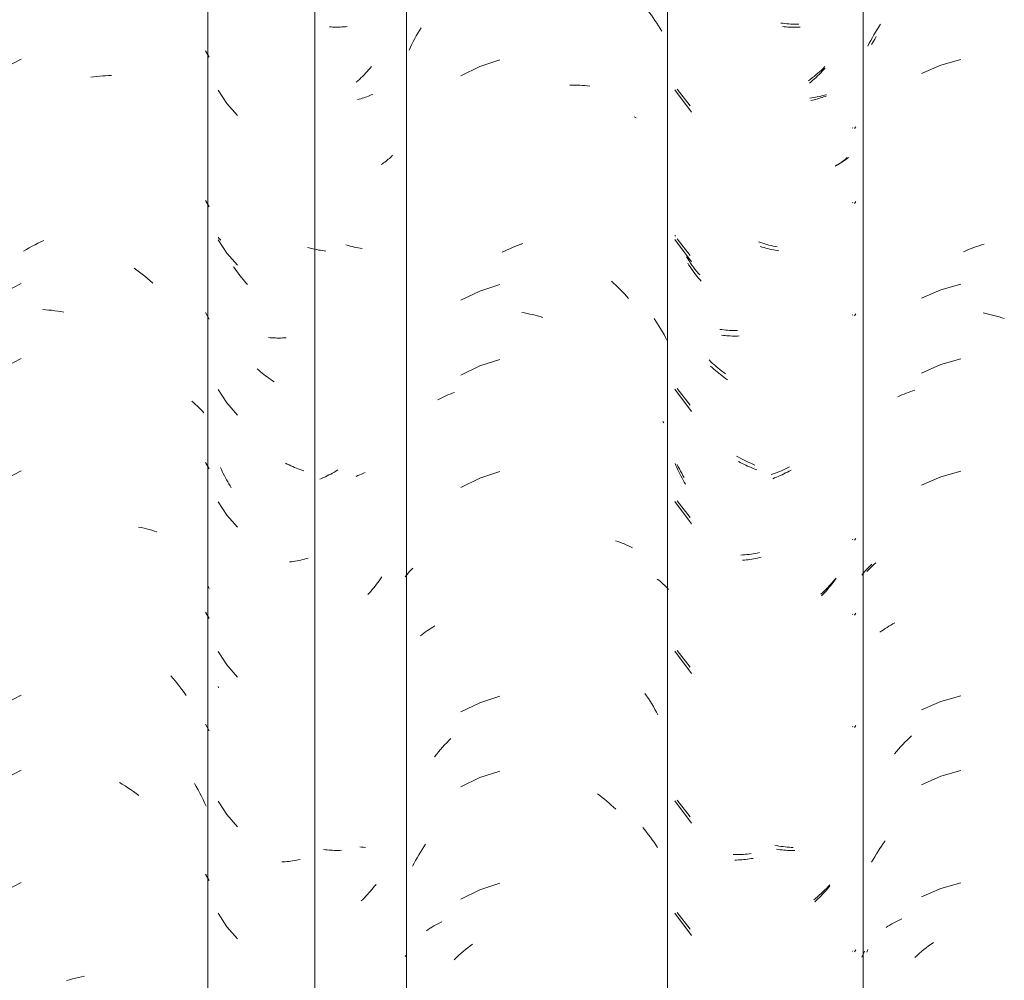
# Model space of a CAD drawing. Header units: metres. Extents: x 9.7 to 43.6, y -0.5 to 5.6.
# Tile 66 of 154: x 15.729 to 16.126, y 3.652 to 4.039. Entities that reach past the tile are written whole.
import ezdxf

# ---------------------------------------------------------------- set-up
doc = ezdxf.new("R2010")
doc.units = ezdxf.units.M
for name, color, linetype, lineweight in [('A-ANNO-DIMS', 7, 'Continuous', 9), ('A-ANNO-DIMS-50', 7, 'Continuous', 9), ('A-GLAZ-CWMG', 7, 'Continuous', 5)]:
    doc.layers.add(name, color=color, linetype=linetype, lineweight=lineweight)
doc.styles.add('Arial', font='arial.ttf', dxfattribs={"height": 0.075})
doc.dimstyles.new('Com_linha__ref__contínua__-_Cor_Vermelha_Arial_1_5mm', dxfattribs={"dimscale": 0.3048, "dimtxt": 0.076519, "dimasz": 0.328084, "dimexe": 0.246063, "dimexo": 0.246063, "dimgap": 0.024606, "dimtad": 1, "dimrnd": 0.01, "dimzin": 0, "dimdsep": 46, "dimtxsty": 'Arial', "dimblk1": 'OBLIQUE', "dimblk2": 'OBLIQUE', "dimsah": 1, "dimcen": 0.09, "dimdle": 0.246063, "dimazin": 0, "dimtfac": 1, "dimtdec": 4, "dimtix": 1, "dimtmove": 0, "dimatfit": 3, "dimfxl": 1, "dimtvp": 1, "dimtolj": 1, "dimtzin": 0, "dimarcsym": 2})

# ---------------------------------------------------------------- blocks, each defined once
blk = doc.blocks.new('FP_18-A')
at = {"layer": 'A-GLAZ-CWMG', "color": 9, "true_color": 0xc0c0c0}
for p, q in [((15.80543, 4.02339), (15.80395, 4.02603)), ((15.72979, 4.02264), (15.71483, 4.01493)), ((15.75783, 4.01541), (15.75903, 4.01556)), ((15.75903, 4.01556), (15.76022, 4.0157)), ((15.76022, 4.0157), (15.76141, 4.01581)), ((15.76141, 4.01581), (15.7626, 4.01589)), ((15.7626, 4.01589), (15.76379, 4.01596)), ((15.76379, 4.01596), (15.76496, 4.016)), ((15.76496, 4.016), (15.76614, 4.01602)), ((15.80543, 3.9631), (15.80395, 3.96575)), ((15.73771, 3.94905), (15.73889, 3.9496)), ((15.73072, 3.9453), (15.73187, 3.94598)), ((15.73187, 3.94598), (15.73302, 3.94664)), ((15.73302, 3.94664), (15.73419, 3.94728)), ((15.73419, 3.94728), (15.73536, 3.94789)), ((15.73536, 3.94789), (15.73653, 3.94848)), ((15.73653, 3.94848), (15.73771, 3.94905)), ((15.77528, 3.93848), (15.77638, 3.93769)), ((15.77638, 3.93769), (15.77748, 3.93687)), ((15.77748, 3.93687), (15.77856, 3.93603)), ((15.77856, 3.93603), (15.77963, 3.93517)), ((15.77963, 3.93517), (15.78069, 3.93429)), ((15.78069, 3.93429), (15.78174, 3.93339)), ((15.72979, 3.93222), (15.71483, 3.9245)), ((15.78174, 3.93339), (15.78278, 3.93247)), ((15.73853, 3.92181), (15.73971, 3.92172)), ((15.73971, 3.92172), (15.7409, 3.92161)), ((15.7409, 3.92161), (15.7421, 3.92148)), ((15.7421, 3.92148), (15.7433, 3.92133)), ((15.7433, 3.92133), (15.7445, 3.92115)), ((15.7445, 3.92115), (15.74571, 3.92095)), ((15.74571, 3.92095), (15.74691, 3.92072)), ((15.80543, 3.91789), (15.80395, 3.92054)), ((15.72979, 3.90207), (15.71483, 3.89436)), ((15.79851, 3.88483), (15.79927, 3.8842)), ((15.79927, 3.8842), (15.8, 3.88356)), ((15.8, 3.88356), (15.80072, 3.8829)), ((15.80072, 3.8829), (15.80141, 3.88223)), ((15.80141, 3.88223), (15.80209, 3.88155)), ((15.80209, 3.88155), (15.80275, 3.88086)), ((15.80275, 3.88086), (15.80339, 3.88015)), ((15.80543, 3.8576), (15.80395, 3.86025)), ((15.72979, 3.85686), (15.71483, 3.84915)), ((15.77708, 3.83419), (15.77816, 3.83398)), ((15.77816, 3.83398), (15.77924, 3.83374)), ((15.77924, 3.83374), (15.7803, 3.83348)), ((15.7803, 3.83348), (15.78136, 3.83321)), ((15.78136, 3.83321), (15.7824, 3.83291)), ((15.7824, 3.83291), (15.78343, 3.83259)), ((15.78343, 3.83259), (15.78445, 3.83225)), ((15.80503, 3.81044), (15.80543, 3.80946)), ((15.80543, 3.79732), (15.80395, 3.79996)), ((15.79006, 3.77433), (15.79099, 3.77324)), ((15.79099, 3.77324), (15.79189, 3.77215)), ((15.79189, 3.77215), (15.79278, 3.77103)), ((15.79278, 3.77103), (15.79366, 3.7699)), ((15.79366, 3.7699), (15.79452, 3.76875)), ((15.79452, 3.76875), (15.79536, 3.76758)), ((15.79536, 3.76758), (15.79618, 3.7664)), ((15.72979, 3.76643), (15.71483, 3.75872)), ((15.80543, 3.7521), (15.80395, 3.75475)), ((15.72979, 3.73629), (15.71483, 3.72857)), ((15.76931, 3.73132), (15.77046, 3.73064)), ((15.77046, 3.73064), (15.7716, 3.72994)), ((15.7716, 3.72994), (15.77273, 3.72921)), ((15.77273, 3.72921), (15.77386, 3.72847)), ((15.77386, 3.72847), (15.77497, 3.7277)), ((15.77497, 3.7277), (15.77608, 3.72691)), ((15.79957, 3.73091), (15.8003, 3.72965)), ((15.8003, 3.72965), (15.80101, 3.72837)), ((15.80101, 3.72837), (15.8017, 3.72708)), ((15.77608, 3.72691), (15.77718, 3.7261)), ((15.8017, 3.72708), (15.80237, 3.72578)), ((15.80237, 3.72578), (15.80301, 3.72446)), ((15.80301, 3.72446), (15.80364, 3.72314)), ((15.80364, 3.72314), (15.80425, 3.7218)), ((15.80543, 3.69182), (15.80395, 3.69446)), ((15.72979, 3.69107), (15.71483, 3.68336)), ((15.74801, 3.65156), (15.74922, 3.6519)), ((15.74922, 3.6519), (15.75042, 3.65223)), ((15.75042, 3.65223), (15.75163, 3.65253)), ((15.75163, 3.65253), (15.75284, 3.6528)), ((15.75284, 3.6528), (15.75405, 3.65305)), ((15.75405, 3.65305), (15.75525, 3.65328))]:
    blk.add_line(p, q, dxfattribs=at)
blk = doc.blocks.new('FP_19-A')
at = {"layer": 'A-GLAZ-CWMG', "color": 9, "true_color": 0xc0c0c0}
for p, q in [((15.85461, 4.0356), (15.85388, 4.03565)), ((15.85534, 4.03557), (15.85461, 4.0356)), ((15.85607, 4.03555), (15.85534, 4.03557)), ((15.85679, 4.03554), (15.85607, 4.03555)), ((15.85751, 4.03555), (15.85679, 4.03554)), ((15.85822, 4.03557), (15.85751, 4.03555)), ((15.85893, 4.0356), (15.85822, 4.03557)), ((15.85963, 4.03565), (15.85893, 4.0356)), ((15.86033, 4.0357), (15.85963, 4.03565)), ((15.86102, 4.03577), (15.86033, 4.0357)), ((15.86848, 4.01697), (15.86786, 4.01633)), ((15.86909, 4.01762), (15.86848, 4.01697)), ((15.86969, 4.01828), (15.86909, 4.01762)), ((15.87028, 4.01895), (15.86969, 4.01828)), ((15.87087, 4.01963), (15.87028, 4.01895)), ((15.86531, 4.01389), (15.86466, 4.01331)), ((15.86596, 4.01448), (15.86531, 4.01389)), ((15.8666, 4.01509), (15.86596, 4.01448)), ((15.86723, 4.0157), (15.8666, 4.01509)), ((15.86786, 4.01633), (15.86723, 4.0157)), ((15.80907, 4.01021), (15.81257, 4.00473)), ((15.86587, 4.00651), (15.86522, 4.00635)), ((15.86651, 4.00669), (15.86587, 4.00651)), ((15.86714, 4.00687), (15.86651, 4.00669)), ((15.86777, 4.00706), (15.86714, 4.00687)), ((15.86839, 4.00727), (15.86777, 4.00706)), ((15.869, 4.00749), (15.86839, 4.00727)), ((15.8696, 4.00771), (15.869, 4.00749)), ((15.8702, 4.00795), (15.8696, 4.00771)), ((15.87078, 4.0082), (15.8702, 4.00795)), ((15.87136, 4.00846), (15.87078, 4.0082)), ((15.81257, 4.00473), (15.81691, 3.99988)), ((15.87624, 3.9812), (15.87575, 3.98085)), ((15.87671, 3.98156), (15.87624, 3.9812)), ((15.87718, 3.98193), (15.87671, 3.98156)), ((15.87763, 3.98231), (15.87718, 3.98193)), ((15.87807, 3.98269), (15.87763, 3.98231)), ((15.87851, 3.98309), (15.87807, 3.98269)), ((15.87893, 3.98349), (15.87851, 3.98309)), ((15.87933, 3.9839), (15.87893, 3.98349)), ((15.87525, 3.98051), (15.87475, 3.98018)), ((15.87575, 3.98085), (15.87525, 3.98051)), ((15.80942, 3.95057), (15.80907, 3.95101)), ((15.80907, 3.94992), (15.81257, 3.94445)), ((15.80978, 3.95015), (15.80942, 3.95057)), ((15.81016, 3.94972), (15.80978, 3.95015)), ((15.84577, 3.94661), (15.84502, 3.94682)), ((15.84652, 3.94642), (15.84577, 3.94661)), ((15.84728, 3.94624), (15.84652, 3.94642)), ((15.84802, 3.94607), (15.84728, 3.94624)), ((15.84877, 3.94591), (15.84802, 3.94607)), ((15.84952, 3.94577), (15.84877, 3.94591)), ((15.85027, 3.94565), (15.84952, 3.94577)), ((15.85101, 3.94553), (15.85027, 3.94565)), ((15.85175, 3.94543), (15.85101, 3.94553)), ((15.85249, 3.94535), (15.85175, 3.94543)), ((15.81257, 3.94445), (15.81691, 3.9396)), ((15.81583, 3.93828), (15.81531, 3.93903)), ((15.81635, 3.93753), (15.81583, 3.93828)), ((15.81689, 3.9368), (15.81635, 3.93753)), ((15.81744, 3.93607), (15.81689, 3.9368)), ((15.81799, 3.93536), (15.81744, 3.93607)), ((15.81856, 3.93465), (15.81799, 3.93536)), ((15.81913, 3.93396), (15.81856, 3.93465)), ((15.81972, 3.93327), (15.81913, 3.93396)), ((15.82031, 3.9326), (15.81972, 3.93327)), ((15.82091, 3.93194), (15.82031, 3.9326)), ((15.83003, 3.91046), (15.82933, 3.91052)), ((15.83073, 3.9104), (15.83003, 3.91046)), ((15.83143, 3.91036), (15.83073, 3.9104)), ((15.83214, 3.91034), (15.83143, 3.91036)), ((15.83286, 3.91032), (15.83214, 3.91034)), ((15.83358, 3.91032), (15.83286, 3.91032)), ((15.8343, 3.91033), (15.83358, 3.91032)), ((15.83503, 3.91036), (15.8343, 3.91033)), ((15.83576, 3.9104), (15.83503, 3.91036)), ((15.83649, 3.91045), (15.83576, 3.9104)), ((15.82549, 3.89734), (15.82483, 3.89792)), ((15.82615, 3.89677), (15.82549, 3.89734)), ((15.82682, 3.89622), (15.82615, 3.89677)), ((15.82749, 3.89567), (15.82682, 3.89622)), ((15.82817, 3.89514), (15.82749, 3.89567)), ((15.82886, 3.89463), (15.82817, 3.89514)), ((15.82955, 3.89412), (15.82886, 3.89463)), ((15.83025, 3.89363), (15.82955, 3.89412)), ((15.83095, 3.89315), (15.83025, 3.89363)), ((15.83166, 3.89268), (15.83095, 3.89315)), ((15.80907, 3.88964), (15.81257, 3.88416)), ((15.81257, 3.88416), (15.81691, 3.87931)), ((15.81038, 3.85738), (15.80999, 3.85824)), ((15.8369, 3.85955), (15.83616, 3.85992)), ((15.83763, 3.8592), (15.8369, 3.85955)), ((15.83837, 3.85885), (15.83763, 3.8592)), ((15.83912, 3.85852), (15.83837, 3.85885)), ((15.83986, 3.8582), (15.83912, 3.85852)), ((15.84061, 3.8579), (15.83986, 3.8582)), ((15.81077, 3.85654), (15.81038, 3.85738)), ((15.81118, 3.8557), (15.81077, 3.85654)), ((15.8116, 3.85487), (15.81118, 3.8557)), ((15.81204, 3.85404), (15.8116, 3.85487)), ((15.84135, 3.85761), (15.84061, 3.8579)), ((15.8421, 3.85733), (15.84135, 3.85761)), ((15.84285, 3.85707), (15.8421, 3.85733)), ((15.8436, 3.85682), (15.84285, 3.85707)), ((15.85226, 3.85445), (15.85152, 3.85411)), ((15.853, 3.85481), (15.85226, 3.85445)), ((15.85373, 3.85517), (15.853, 3.85481)), ((15.85447, 3.85556), (15.85373, 3.85517)), ((15.85519, 3.85595), (15.85447, 3.85556)), ((15.85592, 3.85636), (15.85519, 3.85595)), ((15.85664, 3.85678), (15.85592, 3.85636)), ((15.85736, 3.85721), (15.85664, 3.85678)), ((15.81248, 3.85323), (15.81204, 3.85404)), ((15.81293, 3.85242), (15.81248, 3.85323)), ((15.8134, 3.85162), (15.81293, 3.85242)), ((15.81388, 3.85083), (15.8134, 3.85162)), ((15.81436, 3.85005), (15.81388, 3.85083)), ((15.85078, 3.85378), (15.85003, 3.85347)), ((15.85152, 3.85411), (15.85078, 3.85378)), ((15.80907, 3.84442), (15.81257, 3.83895)), ((15.81257, 3.83895), (15.81691, 3.8341)), ((15.83862, 3.82025), (15.83788, 3.82016)), ((15.83936, 3.82035), (15.83862, 3.82025)), ((15.84011, 3.82047), (15.83936, 3.82035)), ((15.84085, 3.8206), (15.84011, 3.82047)), ((15.8416, 3.82075), (15.84085, 3.8206)), ((15.84235, 3.82091), (15.8416, 3.82075)), ((15.8431, 3.82108), (15.84235, 3.82091)), ((15.84385, 3.82127), (15.8431, 3.82108)), ((15.8446, 3.82147), (15.84385, 3.82127)), ((15.84536, 3.82168), (15.8446, 3.82147)), ((15.87286, 3.81113), (15.87231, 3.81041)), ((15.8734, 3.81186), (15.87286, 3.81113)), ((15.87394, 3.8126), (15.8734, 3.81186)), ((15.87446, 3.81335), (15.87394, 3.8126)), ((15.87497, 3.81411), (15.87446, 3.81335)), ((15.87001, 3.80764), (15.86941, 3.80697)), ((15.8706, 3.80831), (15.87001, 3.80764)), ((15.87118, 3.809), (15.8706, 3.80831)), ((15.87175, 3.8097), (15.87118, 3.809)), ((15.87231, 3.81041), (15.87175, 3.8097)), ((15.80907, 3.78414), (15.81257, 3.77866)), ((15.81257, 3.77866), (15.81691, 3.77381)), ((15.80929, 3.76944), (15.80907, 3.76999)), ((15.80907, 3.72385), (15.81257, 3.71837)), ((15.81257, 3.71837), (15.81691, 3.71353)), ((15.85227, 3.70423), (15.85153, 3.70432)), ((15.85301, 3.70415), (15.85227, 3.70423)), ((15.85375, 3.70409), (15.85301, 3.70415)), ((15.85448, 3.70404), (15.85375, 3.70409)), ((15.85521, 3.70401), (15.85448, 3.70404)), ((15.85593, 3.70398), (15.85521, 3.70401)), ((15.85666, 3.70397), (15.85593, 3.70398)), ((15.85737, 3.70398), (15.85666, 3.70397)), ((15.85809, 3.70399), (15.85737, 3.70398)), ((15.8588, 3.70402), (15.85809, 3.70399)), ((15.83762, 3.69956), (15.83688, 3.69948)), ((15.83836, 3.69964), (15.83762, 3.69956)), ((15.8391, 3.69974), (15.83836, 3.69964)), ((15.83985, 3.69986), (15.8391, 3.69974)), ((15.84059, 3.69998), (15.83985, 3.69986)), ((15.84134, 3.70012), (15.84059, 3.69998)), ((15.84209, 3.70028), (15.84134, 3.70012)), ((15.83542, 3.69938), (15.83469, 3.69935)), ((15.83615, 3.69942), (15.83542, 3.69938)), ((15.83688, 3.69948), (15.83615, 3.69942)), ((15.87097, 3.68819), (15.87039, 3.6875)), ((15.87155, 3.68888), (15.87097, 3.68819)), ((15.87211, 3.68959), (15.87155, 3.68888)), ((15.87267, 3.69031), (15.87211, 3.68959)), ((15.86735, 3.68425), (15.86672, 3.68363)), ((15.86797, 3.68488), (15.86735, 3.68425)), ((15.86859, 3.68552), (15.86797, 3.68488)), ((15.8692, 3.68617), (15.86859, 3.68552)), ((15.8698, 3.68683), (15.8692, 3.68617)), ((15.87039, 3.6875), (15.8698, 3.68683)), ((15.80907, 3.67864), (15.81257, 3.67316)), ((15.81257, 3.67316), (15.81691, 3.66831))]:
    blk.add_line(p, q, dxfattribs=at)
blk = doc.blocks.new('FP_20-A')
at = {"layer": 'A-GLAZ-CWMG', "color": 9, "true_color": 0xc0c0c0}
for p, q in [((15.8889, 4.03202), (15.88953, 4.03312)), ((15.88953, 4.03312), (15.89018, 4.03422)), ((15.89018, 4.03422), (15.89084, 4.03531)), ((15.88653, 4.02747), (15.8871, 4.02862)), ((15.8871, 4.02862), (15.88768, 4.02976)), ((15.88768, 4.02976), (15.88828, 4.0309)), ((15.88828, 4.0309), (15.8889, 4.03202)), ((15.88598, 4.02631), (15.88653, 4.02747)), ((15.92248, 4.0223), (15.91445, 4.01968)), ((15.91445, 4.01968), (15.90687, 4.01597)), ((15.95069, 4.01214), (15.95172, 4.01216)), ((15.95172, 4.01216), (15.95274, 4.01216)), ((15.95274, 4.01216), (15.95376, 4.01214)), ((15.95376, 4.01214), (15.95477, 4.01211)), ((15.95477, 4.01211), (15.95578, 4.01206)), ((15.95578, 4.01206), (15.95678, 4.01199)), ((15.95678, 4.01199), (15.95778, 4.01191)), ((15.95778, 4.01191), (15.95876, 4.0118)), ((15.92344, 3.94486), (15.92447, 3.94536)), ((15.92447, 3.94536), (15.92551, 3.94584)), ((15.92551, 3.94584), (15.92655, 3.9463)), ((15.92655, 3.9463), (15.92759, 3.94675)), ((15.92759, 3.94675), (15.92864, 3.94717)), ((15.92864, 3.94717), (15.92969, 3.94758)), ((15.92969, 3.94758), (15.93074, 3.94797)), ((15.93074, 3.94797), (15.93179, 3.94834)), ((15.92248, 3.93187), (15.91445, 3.92925)), ((15.96746, 3.9332), (15.96837, 3.93239)), ((15.96837, 3.93239), (15.96926, 3.93156)), ((15.96926, 3.93156), (15.97015, 3.93072)), ((15.97015, 3.93072), (15.97102, 3.92986)), ((15.97102, 3.92986), (15.97189, 3.92899)), ((15.91445, 3.92925), (15.90687, 3.92554)), ((15.97189, 3.92899), (15.97274, 3.9281)), ((15.97274, 3.9281), (15.97358, 3.92719)), ((15.97358, 3.92719), (15.97441, 3.92628)), ((15.93142, 3.92059), (15.93247, 3.92041)), ((15.93247, 3.92041), (15.93353, 3.92021)), ((15.93353, 3.92021), (15.93458, 3.92)), ((15.93458, 3.92), (15.93564, 3.91976)), ((15.93564, 3.91976), (15.9367, 3.91951)), ((15.9367, 3.91951), (15.93776, 3.91924)), ((15.93776, 3.91924), (15.93881, 3.91895)), ((15.93881, 3.91895), (15.93987, 3.91864)), ((15.92248, 3.90173), (15.91445, 3.89911)), ((15.91445, 3.89911), (15.90687, 3.8954)), ((15.89754, 3.88545), (15.89834, 3.88587)), ((15.89834, 3.88587), (15.89915, 3.88627)), ((15.89915, 3.88627), (15.89997, 3.88666)), ((15.89997, 3.88666), (15.9008, 3.88704)), ((15.9008, 3.88704), (15.90165, 3.8874)), ((15.90165, 3.8874), (15.90251, 3.88774)), ((15.90251, 3.88774), (15.90337, 3.88807)), ((15.90337, 3.88807), (15.90425, 3.88839)), ((15.98814, 3.87666), (15.98859, 3.87614)), ((15.92248, 3.85651), (15.91445, 3.8539)), ((15.91445, 3.8539), (15.90687, 3.85018)), ((15.96914, 3.82869), (15.97003, 3.82839)), ((15.97003, 3.82839), (15.9709, 3.82807)), ((15.9709, 3.82807), (15.97177, 3.82774)), ((15.97177, 3.82774), (15.97262, 3.82739)), ((15.97262, 3.82739), (15.97347, 3.82703)), ((15.97347, 3.82703), (15.9743, 3.82665)), ((15.9743, 3.82665), (15.97512, 3.82626)), ((15.97512, 3.82626), (15.97593, 3.82585)), ((15.88445, 3.81416), (15.88502, 3.81489)), ((15.88502, 3.81489), (15.8856, 3.8156)), ((15.8856, 3.8156), (15.88621, 3.8163)), ((15.88621, 3.8163), (15.88683, 3.81699)), ((15.88683, 3.81699), (15.88748, 3.81767)), ((15.8906, 3.79039), (15.89127, 3.79093)), ((15.89127, 3.79093), (15.89196, 3.79146)), ((15.89196, 3.79146), (15.89266, 3.79198)), ((15.89266, 3.79198), (15.89337, 3.79248)), ((15.89337, 3.79248), (15.89409, 3.79297)), ((15.89409, 3.79297), (15.89484, 3.79345)), ((15.89484, 3.79345), (15.89559, 3.79391)), ((15.89559, 3.79391), (15.89636, 3.79437)), ((15.98095, 3.76723), (15.98166, 3.76618)), ((15.91445, 3.76347), (15.90687, 3.75975)), ((15.92248, 3.76608), (15.91445, 3.76347)), ((15.98166, 3.76618), (15.98235, 3.76512)), ((15.98235, 3.76512), (15.98303, 3.76405)), ((15.98303, 3.76405), (15.9837, 3.76297)), ((15.9837, 3.76297), (15.98435, 3.76188)), ((15.98435, 3.76188), (15.98499, 3.76077)), ((15.98499, 3.76077), (15.98561, 3.75966)), ((15.98561, 3.75966), (15.98621, 3.75853)), ((15.90029, 3.74643), (15.90113, 3.74733)), ((15.90113, 3.74733), (15.90198, 3.74823)), ((15.90198, 3.74823), (15.90284, 3.7491)), ((15.89705, 3.74265), (15.89784, 3.74362)), ((15.89784, 3.74362), (15.89865, 3.74457)), ((15.89865, 3.74457), (15.89946, 3.74551)), ((15.89946, 3.74551), (15.90029, 3.74643)), ((15.89627, 3.74168), (15.89705, 3.74265)), ((15.92248, 3.73594), (15.91445, 3.73333)), ((15.91445, 3.73333), (15.90687, 3.72961)), ((15.96181, 3.72674), (15.96277, 3.72603)), ((15.96277, 3.72603), (15.96372, 3.7253)), ((15.96372, 3.7253), (15.96466, 3.72456)), ((15.96466, 3.72456), (15.96559, 3.72379)), ((15.96559, 3.72379), (15.96652, 3.72301)), ((15.96652, 3.72301), (15.96743, 3.72222)), ((15.96743, 3.72222), (15.96834, 3.72141)), ((15.96834, 3.72141), (15.96924, 3.72058)), ((15.89054, 3.70325), (15.89121, 3.70433)), ((15.89121, 3.70433), (15.89189, 3.7054)), ((15.89189, 3.7054), (15.89259, 3.70645)), ((15.88801, 3.69882), (15.88862, 3.69994)), ((15.88862, 3.69994), (15.88924, 3.70105)), ((15.88924, 3.70105), (15.88988, 3.70216)), ((15.88988, 3.70216), (15.89054, 3.70325)), ((15.88742, 3.69768), (15.88801, 3.69882)), ((15.91445, 3.68811), (15.90687, 3.6844)), ((15.92248, 3.69073), (15.91445, 3.68811)), ((15.893, 3.67165), (15.89372, 3.67215)), ((15.89372, 3.67215), (15.89445, 3.67263)), ((15.89445, 3.67263), (15.8952, 3.6731)), ((15.8952, 3.6731), (15.89596, 3.67356)), ((15.89596, 3.67356), (15.89673, 3.67401)), ((15.89673, 3.67401), (15.89751, 3.67444)), ((15.89751, 3.67444), (15.89831, 3.67486)), ((15.89831, 3.67486), (15.89912, 3.67526)), ((15.90777, 3.66323), (15.90869, 3.66401)), ((15.90869, 3.66401), (15.90963, 3.66477)), ((15.90963, 3.66477), (15.91057, 3.66551)), ((15.91057, 3.66551), (15.91152, 3.66624)), ((15.88445, 3.66115), (15.88469, 3.66172)), ((15.90416, 3.65997), (15.90505, 3.66081)), ((15.90505, 3.66081), (15.90594, 3.66164)), ((15.90594, 3.66164), (15.90685, 3.66244)), ((15.90685, 3.66244), (15.90777, 3.66323))]:
    blk.add_line(p, q, dxfattribs=at)
blk = doc.blocks.new('FP_21-A')
at = {"layer": 'A-GLAZ-CWMG', "color": 9, "true_color": 0xc0c0c0}
for p, q in [((16.03706, 4.03565), (16.03632, 4.03572)), ((16.03779, 4.03559), (16.03706, 4.03565)), ((16.03852, 4.03554), (16.03779, 4.03559)), ((16.03925, 4.03551), (16.03852, 4.03554)), ((16.03998, 4.03549), (16.03925, 4.03551)), ((16.0407, 4.03548), (16.03998, 4.03549)), ((16.04141, 4.03549), (16.0407, 4.03548)), ((16.04213, 4.03551), (16.04141, 4.03549)), ((16.04284, 4.03554), (16.04213, 4.03551)), ((16.04354, 4.03558), (16.04284, 4.03554)), ((16.05177, 4.01712), (16.05115, 4.0165)), ((16.05239, 4.01776), (16.05177, 4.01712)), ((16.053, 4.01841), (16.05239, 4.01776)), ((16.0536, 4.01907), (16.053, 4.01841)), ((16.04791, 4.01354), (16.04724, 4.01298)), ((16.04857, 4.01411), (16.04791, 4.01354)), ((16.04922, 4.01469), (16.04857, 4.01411)), ((16.04987, 4.01528), (16.04922, 4.01469)), ((16.05051, 4.01588), (16.04987, 4.01528)), ((16.05115, 4.0165), (16.05051, 4.01588)), ((15.99307, 4.01025), (15.99973, 4.00126)), ((16.04847, 4.00614), (16.04781, 4.00601)), ((16.04913, 4.00629), (16.04847, 4.00614)), ((16.04978, 4.00645), (16.04913, 4.00629)), ((16.05042, 4.00662), (16.04978, 4.00645)), ((16.05106, 4.0068), (16.05042, 4.00662)), ((16.05168, 4.007), (16.05106, 4.0068)), ((16.0523, 4.0072), (16.05168, 4.007)), ((16.05291, 4.00742), (16.0523, 4.0072)), ((16.05352, 4.00765), (16.05291, 4.00742)), ((16.05411, 4.00789), (16.05352, 4.00765)), ((16.06461, 3.99486), (16.06472, 3.99506)), ((16.06016, 3.98113), (16.05967, 3.98078)), ((16.06064, 3.98149), (16.06016, 3.98113)), ((16.0611, 3.98186), (16.06064, 3.98149)), ((16.06156, 3.98223), (16.0611, 3.98186)), ((16.062, 3.98262), (16.06156, 3.98223)), ((16.06244, 3.98301), (16.062, 3.98262)), ((16.05815, 3.97978), (16.05762, 3.97947)), ((16.05867, 3.98011), (16.05815, 3.97978)), ((16.05918, 3.98044), (16.05867, 3.98011)), ((16.05967, 3.98078), (16.05918, 3.98044)), ((16.06461, 3.96472), (16.06472, 3.96492)), ((15.99327, 3.95133), (15.99307, 3.95157)), ((15.99307, 3.94996), (15.99973, 3.94098)), ((16.02818, 3.94698), (16.02742, 3.94721)), ((16.02893, 3.94675), (16.02818, 3.94698)), ((16.02968, 3.94655), (16.02893, 3.94675)), ((16.03043, 3.94635), (16.02968, 3.94655)), ((16.03118, 3.94617), (16.03043, 3.94635)), ((16.03193, 3.946), (16.03118, 3.94617)), ((16.03268, 3.94585), (16.03193, 3.946)), ((16.03343, 3.94571), (16.03268, 3.94585)), ((16.03417, 3.94558), (16.03343, 3.94571)), ((16.03492, 3.94547), (16.03417, 3.94558)), ((15.99868, 3.93969), (15.99818, 3.94046)), ((15.99919, 3.93893), (15.99868, 3.93969)), ((15.99971, 3.93818), (15.99919, 3.93893)), ((16.00023, 3.93743), (15.99971, 3.93818)), ((16.00077, 3.9367), (16.00023, 3.93743)), ((16.00132, 3.93597), (16.00077, 3.9367)), ((16.00188, 3.93526), (16.00132, 3.93597)), ((16.00244, 3.93456), (16.00188, 3.93526)), ((16.00302, 3.93386), (16.00244, 3.93456)), ((16.0036, 3.93318), (16.00302, 3.93386)), ((16.06461, 3.91951), (16.06472, 3.9197)), ((16.01254, 3.91138), (16.01185, 3.91147)), ((16.01323, 3.9113), (16.01254, 3.91138)), ((16.01392, 3.91124), (16.01323, 3.9113)), ((16.01463, 3.91119), (16.01392, 3.91124)), ((16.01533, 3.91115), (16.01463, 3.91119)), ((16.01604, 3.91112), (16.01533, 3.91115)), ((16.01676, 3.91111), (16.01604, 3.91112)), ((16.01748, 3.91111), (16.01676, 3.91111)), ((16.0182, 3.91112), (16.01748, 3.91111)), ((16.01893, 3.91115), (16.0182, 3.91112)), ((16.00808, 3.89842), (16.00743, 3.89902)), ((16.00872, 3.89783), (16.00808, 3.89842)), ((16.00938, 3.89725), (16.00872, 3.89783)), ((16.01004, 3.89669), (16.00938, 3.89725)), ((16.01071, 3.89613), (16.01004, 3.89669)), ((16.01139, 3.89559), (16.01071, 3.89613)), ((16.01207, 3.89506), (16.01139, 3.89559)), ((16.01276, 3.89455), (16.01207, 3.89506)), ((16.01345, 3.89404), (16.01276, 3.89455)), ((16.01415, 3.89355), (16.01345, 3.89404)), ((15.99307, 3.88968), (15.99973, 3.88069)), ((15.99347, 3.85898), (15.99311, 3.85985)), ((15.99385, 3.85812), (15.99347, 3.85898)), ((15.99423, 3.85727), (15.99385, 3.85812)), ((16.01933, 3.86024), (16.0186, 3.86063)), ((16.02006, 3.85985), (16.01933, 3.86024)), ((16.0208, 3.85948), (16.02006, 3.85985)), ((16.02154, 3.85912), (16.0208, 3.85948)), ((16.02228, 3.85878), (16.02154, 3.85912)), ((16.02302, 3.85845), (16.02228, 3.85878)), ((16.02376, 3.85813), (16.02302, 3.85845)), ((16.02451, 3.85783), (16.02376, 3.85813)), ((15.99463, 3.85642), (15.99423, 3.85727)), ((15.99504, 3.85559), (15.99463, 3.85642)), ((15.99547, 3.85476), (15.99504, 3.85559)), ((15.9959, 3.85393), (15.99547, 3.85476)), ((16.02526, 3.85754), (16.02451, 3.85783)), ((16.02601, 3.85727), (16.02526, 3.85754)), ((16.03394, 3.85427), (16.03319, 3.85397)), ((16.03468, 3.85458), (16.03394, 3.85427)), ((16.03543, 3.85491), (16.03468, 3.85458)), ((16.03617, 3.85525), (16.03543, 3.85491)), ((16.0369, 3.8556), (16.03617, 3.85525)), ((16.03764, 3.85597), (16.0369, 3.8556)), ((16.03837, 3.85635), (16.03764, 3.85597)), ((16.0391, 3.85675), (16.03837, 3.85635)), ((16.03983, 3.85716), (16.0391, 3.85675)), ((15.99635, 3.85312), (15.9959, 3.85393)), ((15.9968, 3.85231), (15.99635, 3.85312)), ((15.99727, 3.85152), (15.9968, 3.85231)), ((16.03319, 3.85397), (16.03244, 3.85368)), ((15.99307, 3.84446), (15.99973, 3.83548)), ((16.06461, 3.82908), (16.06472, 3.82928)), ((16.02104, 3.82087), (16.02031, 3.8208)), ((16.02178, 3.82095), (16.02104, 3.82087)), ((16.02252, 3.82104), (16.02178, 3.82095)), ((16.02327, 3.82114), (16.02252, 3.82104)), ((16.02401, 3.82126), (16.02327, 3.82114)), ((16.02476, 3.8214), (16.02401, 3.82126)), ((16.02551, 3.82154), (16.02476, 3.8214)), ((16.02626, 3.8217), (16.02551, 3.82154)), ((16.02701, 3.82187), (16.02626, 3.8217)), ((16.02776, 3.82206), (16.02701, 3.82187)), ((16.05623, 3.8112), (16.05566, 3.81049)), ((16.05678, 3.81192), (16.05623, 3.8112)), ((16.05732, 3.81265), (16.05678, 3.81192)), ((16.05786, 3.81339), (16.05732, 3.81265)), ((16.05272, 3.80711), (16.05211, 3.80646)), ((16.05333, 3.80776), (16.05272, 3.80711)), ((16.05392, 3.80843), (16.05333, 3.80776)), ((16.05451, 3.80911), (16.05392, 3.80843)), ((16.05509, 3.80979), (16.05451, 3.80911)), ((16.05566, 3.81049), (16.05509, 3.80979)), ((16.06461, 3.79893), (16.06472, 3.79913)), ((15.99307, 3.78418), (15.99973, 3.77519)), ((16.06461, 3.75372), (16.06472, 3.75392)), ((15.99307, 3.72389), (15.99973, 3.7149)), ((16.0347, 3.70436), (16.03395, 3.70448)), ((16.03544, 3.70426), (16.0347, 3.70436)), ((16.03618, 3.70417), (16.03544, 3.70426)), ((16.03692, 3.70409), (16.03618, 3.70417)), ((16.03765, 3.70403), (16.03692, 3.70409)), ((16.03839, 3.70398), (16.03765, 3.70403)), ((16.03912, 3.70394), (16.03839, 3.70398)), ((16.03984, 3.70392), (16.03912, 3.70394)), ((16.04056, 3.70391), (16.03984, 3.70392)), ((16.04128, 3.70391), (16.04056, 3.70391)), ((16.01786, 3.70011), (16.01714, 3.70011)), ((16.01859, 3.70013), (16.01786, 3.70011)), ((16.01932, 3.70017), (16.01859, 3.70013)), ((16.02005, 3.70021), (16.01932, 3.70017)), ((16.02079, 3.70027), (16.02005, 3.70021)), ((16.02152, 3.70035), (16.02079, 3.70027)), ((16.02226, 3.70043), (16.02152, 3.70035)), ((16.02301, 3.70053), (16.02226, 3.70043)), ((16.02375, 3.70065), (16.02301, 3.70053)), ((16.0245, 3.70078), (16.02375, 3.70065)), ((16.05371, 3.68762), (16.05311, 3.68696)), ((16.05431, 3.6883), (16.05371, 3.68762)), ((16.05489, 3.68898), (16.05431, 3.6883)), ((16.05546, 3.68968), (16.05489, 3.68898)), ((16.04999, 3.68382), (16.04935, 3.68322)), ((16.05063, 3.68442), (16.04999, 3.68382)), ((16.05126, 3.68504), (16.05063, 3.68442)), ((16.05189, 3.68567), (16.05126, 3.68504)), ((16.05251, 3.68631), (16.05189, 3.68567)), ((16.05311, 3.68696), (16.05251, 3.68631)), ((15.99307, 3.67868), (15.99973, 3.66969)), ((16.06461, 3.66329), (16.06472, 3.66349))]:
    blk.add_line(p, q, dxfattribs=at)
blk = doc.blocks.new('FP_22-A')
at = {"layer": 'A-GLAZ-CWMG', "color": 9, "true_color": 0xc0c0c0}
for p, q in [((16.07517, 4.03567), (16.07586, 4.03673)), ((16.07318, 4.03241), (16.07383, 4.03351)), ((16.07383, 4.03351), (16.07449, 4.03459)), ((16.07449, 4.03459), (16.07517, 4.03567)), ((16.07075, 4.02791), (16.07133, 4.02905)), ((16.07133, 4.02905), (16.07193, 4.03018)), ((16.07193, 4.03018), (16.07255, 4.0313)), ((16.07255, 4.0313), (16.07318, 4.03241)), ((16.10824, 4.02251), (16.10011, 4.02021)), ((16.10011, 4.02021), (16.09239, 4.01679)), ((16.10921, 3.94503), (16.11025, 3.94549)), ((16.11025, 3.94549), (16.11129, 3.94593)), ((16.11129, 3.94593), (16.11234, 3.94635)), ((16.11234, 3.94635), (16.11339, 3.94676)), ((16.11339, 3.94676), (16.11444, 3.94714)), ((16.11444, 3.94714), (16.1155, 3.9475)), ((16.1155, 3.9475), (16.11655, 3.94785)), ((16.11655, 3.94785), (16.11761, 3.94818)), ((16.10011, 3.92978), (16.09239, 3.92636)), ((16.10824, 3.93208), (16.10011, 3.92978)), ((16.11723, 3.92044), (16.11829, 3.92022)), ((16.11829, 3.92022), (16.11935, 3.91998)), ((16.11935, 3.91998), (16.12041, 3.91972)), ((16.12041, 3.91972), (16.12146, 3.91944)), ((16.12146, 3.91944), (16.12252, 3.91915)), ((16.12252, 3.91915), (16.12358, 3.91883)), ((16.12358, 3.91883), (16.12463, 3.9185)), ((16.12463, 3.9185), (16.12569, 3.91814)), ((16.10824, 3.90194), (16.10011, 3.89964)), ((16.10011, 3.89964), (16.09239, 3.89622)), ((16.08281, 3.88663), (16.08363, 3.88701)), ((16.08363, 3.88701), (16.08447, 3.88739)), ((16.08447, 3.88739), (16.08532, 3.88774)), ((16.08532, 3.88774), (16.08617, 3.88809)), ((16.08617, 3.88809), (16.08704, 3.88842)), ((16.08704, 3.88842), (16.08792, 3.88873)), ((16.08792, 3.88873), (16.08881, 3.88902)), ((16.08881, 3.88902), (16.08971, 3.88931)), ((16.10011, 3.85442), (16.09239, 3.851)), ((16.10824, 3.85672), (16.10011, 3.85442)), ((16.07111, 3.81801), (16.07172, 3.81862)), ((16.07172, 3.81862), (16.07234, 3.81921)), ((16.06834, 3.81483), (16.06886, 3.81549)), ((16.06886, 3.81549), (16.0694, 3.81614)), ((16.0694, 3.81614), (16.06995, 3.81677)), ((16.06995, 3.81677), (16.07052, 3.8174)), ((16.07052, 3.8174), (16.07111, 3.81801)), ((16.07925, 3.79427), (16.08001, 3.79472)), ((16.08001, 3.79472), (16.08079, 3.79516)), ((16.08079, 3.79516), (16.08159, 3.79558)), ((16.07561, 3.79182), (16.07631, 3.79234)), ((16.07631, 3.79234), (16.07702, 3.79284)), ((16.07702, 3.79284), (16.07775, 3.79333)), ((16.07775, 3.79333), (16.07849, 3.79381)), ((16.07849, 3.79381), (16.07925, 3.79427)), ((16.10011, 3.76399), (16.09239, 3.76057)), ((16.10824, 3.76629), (16.10011, 3.76399)), ((16.08479, 3.74661), (16.08564, 3.7475)), ((16.08564, 3.7475), (16.08651, 3.74837)), ((16.08651, 3.74837), (16.08738, 3.74923)), ((16.08738, 3.74923), (16.08826, 3.75008)), ((16.0815, 3.7429), (16.08231, 3.74385)), ((16.08231, 3.74385), (16.08312, 3.74478)), ((16.08312, 3.74478), (16.08395, 3.7457)), ((16.08395, 3.7457), (16.08479, 3.74661)), ((16.10824, 3.73615), (16.10011, 3.73385)), ((16.10011, 3.73385), (16.09239, 3.73043)), ((16.07695, 3.70678), (16.07768, 3.70781)), ((16.07419, 3.70253), (16.07486, 3.70361)), ((16.07486, 3.70361), (16.07554, 3.70468)), ((16.07554, 3.70468), (16.07624, 3.70574)), ((16.07624, 3.70574), (16.07695, 3.70678)), ((16.07227, 3.69923), (16.07289, 3.70034)), ((16.07289, 3.70034), (16.07353, 3.70144)), ((16.07353, 3.70144), (16.07419, 3.70253)), ((16.10011, 3.68864), (16.09239, 3.68522)), ((16.10824, 3.69094), (16.10011, 3.68864)), ((16.08279, 3.67561), (16.08361, 3.676)), ((16.08361, 3.676), (16.08444, 3.67638)), ((16.07811, 3.67299), (16.07885, 3.67346)), ((16.07885, 3.67346), (16.07961, 3.67392)), ((16.07961, 3.67392), (16.08039, 3.67436)), ((16.08039, 3.67436), (16.08117, 3.6748)), ((16.08117, 3.6748), (16.08197, 3.67521)), ((16.08197, 3.67521), (16.08279, 3.67561)), ((16.09237, 3.66326), (16.09331, 3.66402)), ((16.09331, 3.66402), (16.09425, 3.66476)), ((16.09425, 3.66476), (16.09521, 3.66548)), ((16.09521, 3.66548), (16.09617, 3.66619)), ((16.09617, 3.66619), (16.09714, 3.66688)), ((16.06834, 3.661), (16.06885, 3.66219)), ((16.06885, 3.66219), (16.06939, 3.66337)), ((16.08962, 3.6609), (16.09053, 3.6617)), ((16.09053, 3.6617), (16.09144, 3.66249)), ((16.09144, 3.66249), (16.09237, 3.66326))]:
    blk.add_line(p, q, dxfattribs=at)
blk = doc.blocks.new('Rectangular Mullion - Telha Fibrocimento - Ondulada-1908998-A')
at = {"layer": 'A-GLAZ-CWMG'}
for p, q in [((15.80491, 3.40948), (15.80491, 4.13466)), ((15.88497, 3.40908), (15.88497, 4.13427)), ((16.06885, 3.40934), (16.06885, 4.13453))]:
    blk.add_line(p, q, dxfattribs=at)
for name in ['FP_18-A', 'FP_20-A', 'FP_22-A', 'FP_21-A', 'FP_19-A']:
    blk.add_blockref(name, (0, 0), dxfattribs=at)
blk = doc.blocks.new('FP_26-A')
at = {"layer": 'A-GLAZ-CWMG', "color": 9, "true_color": 0xc0c0c0}
for p, q in [((15.86139, 3.94756), (15.86057, 3.94779)), ((15.86221, 3.94735), (15.86139, 3.94756)), ((15.86303, 3.94716), (15.86221, 3.94735)), ((15.86385, 3.94698), (15.86303, 3.94716)), ((15.86467, 3.94681), (15.86385, 3.94698)), ((15.86549, 3.94667), (15.86467, 3.94681)), ((15.8663, 3.94654), (15.86549, 3.94667)), ((15.86711, 3.94642), (15.8663, 3.94654)), ((15.86539, 3.8549), (15.86464, 3.85461)), ((15.86613, 3.85521), (15.86539, 3.8549)), ((15.86688, 3.85553), (15.86613, 3.85521)), ((15.86762, 3.85587), (15.86688, 3.85553)), ((15.86836, 3.85622), (15.86762, 3.85587)), ((15.86689, 3.70531), (15.86615, 3.70542)), ((15.86764, 3.70522), (15.86689, 3.70531)), ((15.86838, 3.70513), (15.86764, 3.70522)), ((15.86116, 3.4917), (15.86057, 3.49153)), ((15.86175, 3.49188), (15.86116, 3.4917)), ((15.86234, 3.49207), (15.86175, 3.49188))]:
    blk.add_line(p, q, dxfattribs=at)
blk = doc.blocks.new('FP_27-A')
at = {"layer": 'A-GLAZ-CWMG', "color": 9, "true_color": 0xc0c0c0}
for p, q in [((15.98867, 4.12268), (15.98914, 4.12182)), ((15.98914, 4.12182), (15.98959, 4.12095)), ((15.98959, 4.12095), (15.99004, 4.12008)), ((15.99004, 4.12008), (15.99048, 4.1192)), ((15.97636, 4.079), (15.97721, 4.07811)), ((15.97721, 4.07811), (15.97806, 4.07721)), ((15.98206, 4.04231), (15.98282, 4.04132)), ((15.98282, 4.04132), (15.98357, 4.0403)), ((15.98357, 4.0403), (15.9843, 4.03928)), ((15.9843, 4.03928), (15.98501, 4.03823)), ((15.98501, 4.03823), (15.98571, 4.03718)), ((15.98571, 4.03718), (15.9864, 4.03611)), ((15.9864, 4.03611), (15.98707, 4.03503)), ((15.98707, 4.03503), (15.98772, 4.03393)), ((15.97663, 3.99941), (15.97748, 3.99906)), ((15.98465, 3.9182), (15.98535, 3.91716)), ((15.98535, 3.91716), (15.98605, 3.91609)), ((15.98605, 3.91609), (15.98672, 3.91502)), ((15.98672, 3.91502), (15.98738, 3.91393)), ((15.98738, 3.91393), (15.98802, 3.91283)), ((15.98802, 3.91283), (15.98865, 3.91171)), ((15.98865, 3.91171), (15.98926, 3.91059)), ((15.98926, 3.91059), (15.98985, 3.90945)), ((15.98595, 3.81326), (15.98657, 3.81278)), ((15.98657, 3.81278), (15.98717, 3.81228)), ((15.98717, 3.81228), (15.98775, 3.81178)), ((15.98775, 3.81178), (15.98833, 3.81126)), ((15.98833, 3.81126), (15.98889, 3.81074)), ((15.98889, 3.81074), (15.98943, 3.81021)), ((15.98943, 3.81021), (15.98996, 3.80966)), ((15.98996, 3.80966), (15.99048, 3.80911)), ((15.98006, 3.71322), (15.98086, 3.71226)), ((15.98086, 3.71226), (15.98164, 3.71128)), ((15.98164, 3.71128), (15.98241, 3.71029)), ((15.98241, 3.71029), (15.98316, 3.70929)), ((15.98316, 3.70929), (15.9839, 3.70827)), ((15.9839, 3.70827), (15.98462, 3.70724)), ((15.98462, 3.70724), (15.98533, 3.70619)), ((15.98533, 3.70619), (15.98603, 3.70513)), ((15.98277, 3.58924), (15.98352, 3.58823)), ((15.98352, 3.58823), (15.98425, 3.5872)), ((15.98425, 3.5872), (15.98497, 3.58616)), ((15.98497, 3.58616), (15.98567, 3.58511)), ((15.98567, 3.58511), (15.98635, 3.58404)), ((15.98635, 3.58404), (15.98702, 3.58296)), ((15.98702, 3.58296), (15.98767, 3.58186)), ((15.98767, 3.58186), (15.98831, 3.58076)), ((15.98765, 3.4803), (15.98825, 3.47977)), ((15.98825, 3.47977), (15.98883, 3.47923)), ((15.98883, 3.47923), (15.98939, 3.47867)), ((15.98939, 3.47867), (15.98994, 3.47811)), ((15.98994, 3.47811), (15.99048, 3.47754)), ((15.97797, 3.45628), (15.9788, 3.4559)), ((15.9788, 3.4559), (15.97962, 3.4555)), ((15.97962, 3.4555), (15.98042, 3.45509)), ((15.98042, 3.45509), (15.98121, 3.45466)), ((15.98121, 3.45466), (15.98199, 3.45422)), ((15.98199, 3.45422), (15.98275, 3.45376)), ((15.98275, 3.45376), (15.9835, 3.45328)), ((15.9835, 3.45328), (15.98423, 3.4528))]:
    blk.add_line(p, q, dxfattribs=at)
blk = doc.blocks.new('FP_28-A')
at = {"layer": 'A-GLAZ-CWMG', "color": 9, "true_color": 0xc0c0c0}
for p, q in [((16.03649, 4.03707), (16.03566, 4.03719)), ((16.03731, 4.03697), (16.03649, 4.03707)), ((16.03814, 4.03688), (16.03731, 4.03697)), ((16.03896, 4.03681), (16.03814, 4.03688)), ((16.03978, 4.03676), (16.03896, 4.03681)), ((16.04059, 4.03672), (16.03978, 4.03676)), ((16.0414, 4.0367), (16.04059, 4.03672)), ((16.0422, 4.03669), (16.0414, 4.0367)), ((16.043, 4.0367), (16.0422, 4.03669)), ((16.05056, 4.01694), (16.04982, 4.0163)), ((16.05129, 4.01759), (16.05056, 4.01694)), ((16.05201, 4.01825), (16.05129, 4.01759)), ((16.05272, 4.01893), (16.05201, 4.01825)), ((16.05342, 4.01962), (16.05272, 4.01893)), ((16.04757, 4.01448), (16.0468, 4.0139)), ((16.04833, 4.01507), (16.04757, 4.01448)), ((16.04908, 4.01568), (16.04833, 4.01507)), ((16.04982, 4.0163), (16.04908, 4.01568)), ((15.99397, 4.01051), (15.99917, 4.00387)), ((16.04815, 4.00701), (16.04739, 4.00689)), ((16.04891, 4.00713), (16.04815, 4.00701)), ((16.04965, 4.00727), (16.04891, 4.00713)), ((16.05039, 4.00742), (16.04965, 4.00727)), ((16.05112, 4.00759), (16.05039, 4.00742)), ((16.05184, 4.00778), (16.05112, 4.00759)), ((16.05255, 4.00797), (16.05184, 4.00778)), ((16.05326, 4.00818), (16.05255, 4.00797)), ((16.05395, 4.00841), (16.05326, 4.00818)), ((16.06536, 3.99467), (16.06585, 3.99544)), ((16.06012, 3.98108), (16.05953, 3.98074)), ((16.0607, 3.98144), (16.06012, 3.98108)), ((16.06127, 3.98181), (16.0607, 3.98144)), ((16.06183, 3.98219), (16.06127, 3.98181)), ((16.06237, 3.98258), (16.06183, 3.98219)), ((16.06291, 3.98298), (16.06237, 3.98258)), ((16.0583, 3.98008), (16.05767, 3.97977)), ((16.05892, 3.9804), (16.0583, 3.98008)), ((16.05953, 3.98074), (16.05892, 3.9804)), ((16.06536, 3.96453), (16.06585, 3.9653)), ((15.99397, 3.95022), (15.99917, 3.94358)), ((16.02754, 3.94876), (16.02671, 3.94905)), ((16.02838, 3.94848), (16.02754, 3.94876)), ((16.02922, 3.94822), (16.02838, 3.94848)), ((16.03006, 3.94798), (16.02922, 3.94822)), ((16.0309, 3.94775), (16.03006, 3.94798)), ((16.03174, 3.94754), (16.0309, 3.94775)), ((16.03257, 3.94734), (16.03174, 3.94754)), ((16.03341, 3.94716), (16.03257, 3.94734)), ((16.03424, 3.947), (16.03341, 3.94716)), ((15.99819, 3.94223), (15.99764, 3.94309)), ((15.99875, 3.94137), (15.99819, 3.94223)), ((15.99932, 3.94053), (15.99875, 3.94137)), ((15.99991, 3.9397), (15.99932, 3.94053)), ((16.00051, 3.93888), (15.99991, 3.9397)), ((16.00112, 3.93807), (16.00051, 3.93888)), ((16.00174, 3.93727), (16.00112, 3.93807)), ((16.00237, 3.93649), (16.00174, 3.93727)), ((16.00301, 3.93572), (16.00237, 3.93649)), ((16.06536, 3.91932), (16.06585, 3.92008)), ((16.01195, 3.9137), (16.01119, 3.91382)), ((16.01271, 3.91359), (16.01195, 3.9137)), ((16.01348, 3.9135), (16.01271, 3.91359)), ((16.01426, 3.91343), (16.01348, 3.9135)), ((16.01504, 3.91337), (16.01426, 3.91343)), ((16.01583, 3.91333), (16.01504, 3.91337)), ((16.01662, 3.9133), (16.01583, 3.91333)), ((16.01742, 3.91329), (16.01662, 3.9133)), ((16.01822, 3.91329), (16.01742, 3.91329)), ((16.00752, 3.9008), (16.00681, 3.90148)), ((16.00823, 3.90012), (16.00752, 3.9008)), ((16.00896, 3.89947), (16.00823, 3.90012)), ((16.00969, 3.89883), (16.00896, 3.89947)), ((16.01043, 3.8982), (16.00969, 3.89883)), ((16.01118, 3.89759), (16.01043, 3.8982)), ((16.01194, 3.89699), (16.01118, 3.89759)), ((16.0127, 3.8964), (16.01194, 3.89699)), ((16.01347, 3.89584), (16.0127, 3.8964)), ((15.99397, 3.88994), (15.99917, 3.88329)), ((16.01871, 3.86232), (16.0179, 3.86278)), ((16.01952, 3.86187), (16.01871, 3.86232)), ((15.9944, 3.8585), (15.99397, 3.8594)), ((15.99484, 3.85762), (15.9944, 3.8585)), ((16.02033, 3.86143), (16.01952, 3.86187)), ((16.02115, 3.86101), (16.02033, 3.86143)), ((16.02197, 3.86061), (16.02115, 3.86101)), ((16.0228, 3.86023), (16.02197, 3.86061)), ((16.02363, 3.85986), (16.0228, 3.86023)), ((16.02446, 3.8595), (16.02363, 3.85986)), ((16.02529, 3.85916), (16.02446, 3.8595)), ((16.03922, 3.85846), (16.0384, 3.85805)), ((15.9953, 3.85674), (15.99484, 3.85762)), ((15.99576, 3.85587), (15.9953, 3.85674)), ((15.99624, 3.85501), (15.99576, 3.85587)), ((15.99673, 3.85416), (15.99624, 3.85501)), ((16.03258, 3.8556), (16.03175, 3.85532)), ((16.03342, 3.8559), (16.03258, 3.8556)), ((16.03426, 3.85622), (16.03342, 3.8559)), ((16.03509, 3.85655), (16.03426, 3.85622)), ((16.03592, 3.8569), (16.03509, 3.85655)), ((16.03675, 3.85727), (16.03592, 3.8569)), ((16.03757, 3.85765), (16.03675, 3.85727)), ((16.0384, 3.85805), (16.03757, 3.85765)), ((15.99397, 3.84472), (15.99917, 3.83808)), ((16.06536, 3.82889), (16.06585, 3.82965)), ((16.02041, 3.82295), (16.0196, 3.8229)), ((16.02123, 3.82301), (16.02041, 3.82295)), ((16.02205, 3.82309), (16.02123, 3.82301)), ((16.02288, 3.82318), (16.02205, 3.82309)), ((16.02371, 3.82329), (16.02288, 3.82318)), ((16.02454, 3.82342), (16.02371, 3.82329)), ((16.02537, 3.82356), (16.02454, 3.82342)), ((16.02621, 3.82372), (16.02537, 3.82356)), ((16.02704, 3.82389), (16.02621, 3.82372)), ((16.05533, 3.81062), (16.05465, 3.80989)), ((16.05599, 3.81137), (16.05533, 3.81062)), ((16.05665, 3.81212), (16.05599, 3.81137)), ((16.05729, 3.81289), (16.05665, 3.81212)), ((16.05793, 3.81367), (16.05729, 3.81289)), ((16.05256, 3.80778), (16.05185, 3.80711)), ((16.05327, 3.80847), (16.05256, 3.80778)), ((16.05396, 3.80918), (16.05327, 3.80847)), ((16.05465, 3.80989), (16.05396, 3.80918)), ((16.06536, 3.79874), (16.06585, 3.79951)), ((15.99397, 3.78444), (15.99917, 3.7778)), ((16.06536, 3.75353), (16.06585, 3.7543)), ((15.99397, 3.72415), (15.99917, 3.71751)), ((16.0341, 3.70589), (16.03327, 3.70605)), ((16.03494, 3.70574), (16.0341, 3.70589)), ((16.03577, 3.7056), (16.03494, 3.70574)), ((16.0366, 3.70549), (16.03577, 3.7056)), ((16.03742, 3.70539), (16.0366, 3.70549)), ((16.03825, 3.7053), (16.03742, 3.70539)), ((16.03907, 3.70523), (16.03825, 3.7053)), ((16.03989, 3.70518), (16.03907, 3.70523)), ((16.0407, 3.70515), (16.03989, 3.70518)), ((16.01725, 3.70229), (16.01645, 3.7023)), ((16.01805, 3.70229), (16.01725, 3.70229)), ((16.01886, 3.7023), (16.01805, 3.70229)), ((16.01967, 3.70233), (16.01886, 3.7023)), ((16.02048, 3.70238), (16.01967, 3.70233)), ((16.0213, 3.70244), (16.02048, 3.70238)), ((16.02212, 3.70252), (16.0213, 3.70244)), ((16.02295, 3.70262), (16.02212, 3.70252)), ((16.02378, 3.70273), (16.02295, 3.70262)), ((16.05333, 3.68796), (16.05262, 3.68727)), ((16.05402, 3.68866), (16.05333, 3.68796)), ((16.05471, 3.68938), (16.05402, 3.68866)), ((16.05538, 3.69011), (16.05471, 3.68938)), ((16.04972, 3.68465), (16.04898, 3.68403)), ((16.05046, 3.68528), (16.04972, 3.68465)), ((16.05119, 3.68593), (16.05046, 3.68528)), ((16.05191, 3.68659), (16.05119, 3.68593)), ((16.05262, 3.68727), (16.05191, 3.68659)), ((15.99397, 3.67894), (15.99917, 3.6723)), ((16.06536, 3.6631), (16.06585, 3.66387))]:
    blk.add_line(p, q, dxfattribs=at)
blk = doc.blocks.new('FP_29-A')
at = {"layer": 'A-GLAZ-CWMG', "color": 9, "true_color": 0xc0c0c0}
for p, q in [((16.07224, 4.02851), (16.07286, 4.02963)), ((16.07286, 4.02963), (16.0735, 4.03073)), ((16.0735, 4.03073), (16.07415, 4.03182)), ((16.07209, 3.8181), (16.07269, 3.81866)), ((16.07269, 3.81866), (16.0733, 3.81921)), ((16.0733, 3.81921), (16.07392, 3.81974)), ((16.07039, 3.81636), (16.07094, 3.81695)), ((16.07094, 3.81695), (16.07151, 3.81753)), ((16.07151, 3.81753), (16.07209, 3.8181)), ((16.07029, 3.66302), (16.07078, 3.66403))]:
    blk.add_line(p, q, dxfattribs=at)
blk = doc.blocks.new('Rectangular Mullion - Telha Fibrocimento - Ondulada-V25-A')
at = {"layer": 'A-GLAZ-CWMG'}
blk.add_line((15.98999, 3.40948), (15.98999, 4.13466), dxfattribs=at)
for name in ['FP_28-A', 'FP_27-A', 'FP_29-A', 'FP_26-A']:
    blk.add_blockref(name, (0, 0), dxfattribs=at)
blk = doc.blocks.new('DIMBLOCK17-A')
at = {"layer": 'A-ANNO-DIMS-50', "color": 242, "true_color": 0xbd2b2e, "transparency": 16777216}
for p, q in [((15.84805, 4.325), (15.84805, 2.575)), ((15.84805, 4.25), (15.79805, 4.3)), ((15.84805, 4.25), (15.84376, 4.25)), ((15.84805, 4.25), (15.89805, 4.2)), ((15.84805, 4.25), (15.92305, 4.25)), ((15.84805, 2.65), (15.79805, 2.7)), ((15.84805, 2.65), (15.84376, 2.65)), ((15.84805, 2.65), (15.89805, 2.6)), ((15.84805, 2.65), (15.92305, 2.65))]:
    blk.add_line(p, q, dxfattribs=at)
at = {"layer": 'A-ANNO-DIMS-50', "color": 0, "transparency": 16777216, "insert": (15.74318, 3.34876), "char_height": 0.075, "width": 0.2429787, "attachment_point": 1, "rotation": 90, "line_spacing_factor": 0.941778, "style": 'Arial'}
blk.add_mtext('1,60', dxfattribs=at)
blk = doc.blocks.new('_Oblique')
at = {"color": 0, "linetype": 'ByBlock', "lineweight": -2}
blk.add_line((-0.5, -0.5), (0.5, 0.5), dxfattribs=at)

msp = doc.modelspace()

# ---------------------------------------------------------------- block references
at = {"layer": 'A-GLAZ-CWMG'}
for name in ['Rectangular Mullion - Telha Fibrocimento - Ondulada-1908998-A', 'Rectangular Mullion - Telha Fibrocimento - Ondulada-V25-A']:
    msp.add_blockref(name, (0, 0), dxfattribs=at)

# ---------------------------------------------------------------- dimensions: what is measured, and where the dimension line sits
at = {"layer": 'A-ANNO-DIMS', "color": 242, "true_color": 0xbd2b2e}
dim = msp.add_linear_dim(base=(15.84805, 2.65), p1=(15.91876, 4.25), p2=(15.91876, 2.65), angle=90, dimstyle='Com_linha__ref__contínua__-_Cor_Vermelha_Arial_1_5mm', override={"dimpost": '<>', "dimfxl": 1.6}, dxfattribs=at)
dim.commit()
dim.dimension.update_dxf_attribs({"geometry": 'DIMBLOCK17-A', "text_midpoint": (15.80225, 3.45)})

doc.saveas('drawing.dxf')
